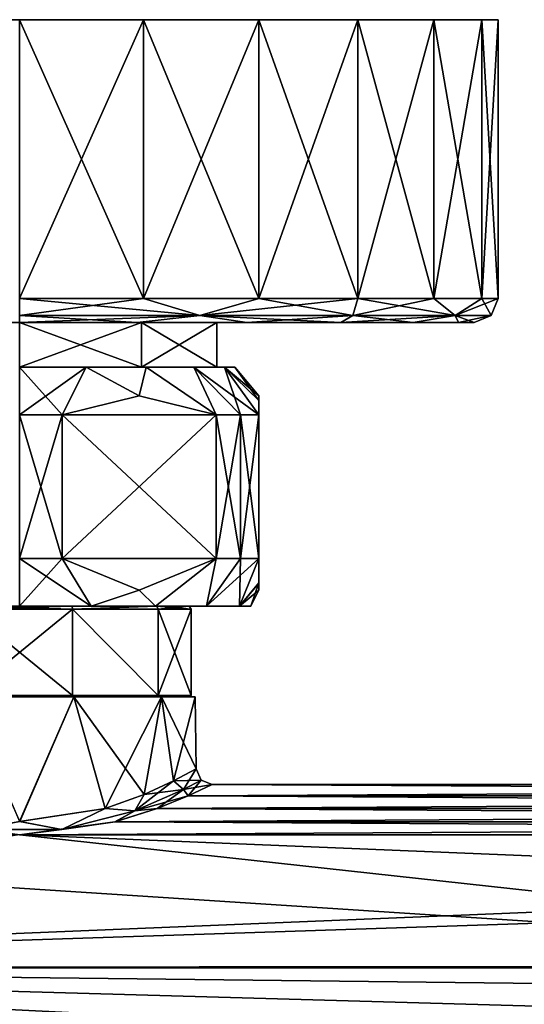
# Model space of a CAD drawing. Header units: metres. Extents: x -150 to 150, y -23 to 71.
# Tile 5 of 13: x -75 to -43, y 9 to 71. Entities that reach past the tile are written whole.
import ezdxf

# ---------------------------------------------------------------- set-up
doc = ezdxf.new("R2010")
doc.units = ezdxf.units.M
doc.layers.add('solid_26_009_130_XXX', color=7, linetype='CONTINUOUS')

msp = doc.modelspace()

# ---------------------------------------------------------------- linework, layer by layer
at = {"layer": 'solid_26_009_130_XXX'}
for points in [[(-46.022282, 71, -7.764759), (-103.97773, 71, -7.764721), (-105, 71)], [(-45, 71), (-46.022282, 71, -7.764759), (-105, 71)], [(-103.977722, 71, 7.764759), (-45, 71), (-105, 71)], [(-49.019333, 71, -15.000138), (-100.980698, 71, -15.000088), (-103.97773, 71, -7.764721)], [(-46.022282, 71, -7.764759), (-49.019333, 71, -15.000138), (-103.97773, 71, -7.764721)], [(-103.977722, 71, 7.764759), (-46.02227, 71, 7.764721), (-45, 71)], [(-103.977722, 71, 7.764759), (-100.980667, 71, 15.000138), (-46.02227, 71, 7.764721)], [(-53.786831, 71, -21.213213), (-96.213196, 71, -21.213188), (-100.980698, 71, -15.000088)], [(-49.019333, 71, -15.000138), (-53.786831, 71, -21.213213), (-100.980698, 71, -15.000088)], [(-100.980667, 71, 15.000138), (-49.019302, 71, 15.000088), (-46.02227, 71, 7.764721)], [(-100.980667, 71, 15.000138), (-96.213173, 71, 21.213213), (-49.019302, 71, 15.000088)], [(-59.999905, 71, -25.980694), (-90.000107, 71, -25.980686), (-96.213196, 71, -21.213188)], [(-53.786831, 71, -21.213213), (-59.999905, 71, -25.980694), (-96.213196, 71, -21.213188)], [(-96.213173, 71, 21.213213), (-53.7868, 71, 21.213188), (-49.019302, 71, 15.000088)], [(-96.213173, 71, 21.213213), (-90.000092, 71, 25.980694), (-53.7868, 71, 21.213188)], [(-67.235275, 71, -28.97773), (-82.764717, 71, -28.977732), (-90.000107, 71, -25.980686)], [(-59.999905, 71, -25.980694), (-67.235275, 71, -28.97773), (-90.000107, 71, -25.980686)], [(-90.000092, 71, 25.980694), (-59.999893, 71, 25.980686), (-53.7868, 71, 21.213188)], [(-90.000092, 71, 25.980694), (-82.764725, 71, 28.97773), (-59.999893, 71, 25.980686)], [(-82.764725, 71, 28.97773), (-67.235283, 71, 28.977732), (-59.999893, 71, 25.980686)], [(-82.764725, 71, 28.97773), (-75.000008, 71, 30), (-67.235283, 71, 28.977732)], [(-67.235275, 71, -28.97773), (-74.999992, 71, -30), (-82.764717, 71, -28.977732)], [(-67.235489, 53.5, 28.977791), (-75.000008, 71, 30), (-75.000053, 53.5, 30)], [(-67.235489, 53.5, 28.977791), (-67.235283, 71, 28.977732), (-75.000008, 71, 30)], [(-74.999947, 53.5, -30), (-74.999992, 71, -30), (-67.235275, 71, -28.97773)], [(-67.235382, 53.5, -28.977762), (-74.999947, 53.5, -30), (-67.235275, 71, -28.97773)], [(-60.000065, 53.5, 25.980799), (-67.235283, 71, 28.977732), (-67.235489, 53.5, 28.977791)], [(-67.235382, 53.5, -28.977762), (-67.235275, 71, -28.97773), (-59.999905, 71, -25.980694)], [(-59.999969, 53.5, -25.980743), (-67.235382, 53.5, -28.977762), (-59.999905, 71, -25.980694)], [(-60.000065, 53.5, 25.980799), (-59.999893, 71, 25.980686), (-67.235283, 71, 28.977732)], [(-53.786858, 53.5, 21.213263), (-59.999893, 71, 25.980686), (-60.000065, 53.5, 25.980799)], [(-59.999969, 53.5, -25.980743), (-59.999905, 71, -25.980694), (-53.786831, 71, -21.213213)], [(-53.786777, 53.5, -21.213184), (-59.999969, 53.5, -25.980743), (-53.786831, 71, -21.213213)], [(-53.786858, 53.5, 21.213263), (-53.7868, 71, 21.213188), (-59.999893, 71, 25.980686)], [(-49.019283, 53.5, 15.00008), (-53.7868, 71, 21.213188), (-53.786858, 53.5, 21.213263)], [(-53.786777, 53.5, -21.213184), (-53.786831, 71, -21.213213), (-49.019333, 71, -15.000138)], [(-49.019283, 53.5, 15.00008), (-49.019302, 71, 15.000088), (-53.7868, 71, 21.213188)], [(-49.01923, 53.5, -14.999984), (-53.786777, 53.5, -21.213184), (-49.019333, 71, -15.000138)], [(-49.01923, 53.5, -14.999984), (-49.019333, 71, -15.000138), (-46.022282, 71, -7.764759)], [(-46.022251, 53.5, 7.76467), (-46.02227, 71, 7.764721), (-49.019302, 71, 15.000088)], [(-46.022251, 53.5, 7.76467), (-49.019302, 71, 15.000088), (-49.019283, 53.5, 15.00008)], [(-46.022224, 53.5, -7.764563), (-49.01923, 53.5, -14.999984), (-46.022282, 71, -7.764759)], [(-46.022224, 53.5, -7.764563), (-46.022282, 71, -7.764759), (-45, 71)], [(-45, 53.5), (-45, 71), (-46.02227, 71, 7.764721)], [(-46.022251, 53.5, 7.76467), (-45, 53.5), (-46.02227, 71, 7.764721)], [(-45, 53.5), (-46.022224, 53.5, -7.764563), (-45, 71)], [(-75.000053, 53.5, 30), (-75, 52.439339, 29.560659), (-63.687626, 52.439339, 27.31049)], [(-67.235489, 53.5, 28.977791), (-75.000053, 53.5, 30), (-63.687626, 52.439339, 27.31049)], [(-75, 52.439339, -29.560659), (-74.999947, 53.5, -30), (-67.235382, 53.5, -28.977762)], [(-63.687626, 52.439339, -27.31049), (-75, 52.439339, -29.560659), (-67.235382, 53.5, -28.977762)], [(-60.000065, 53.5, 25.980799), (-67.235489, 53.5, 28.977791), (-63.687626, 52.439339, 27.31049)], [(-63.687626, 52.439339, -27.31049), (-67.235382, 53.5, -28.977762), (-59.999969, 53.5, -25.980743)], [(-63.687626, 52.439339, -27.31049), (-59.999969, 53.5, -25.980743), (-53.786777, 53.5, -21.213184)], [(-54.097458, 52.439339, -20.902544), (-63.687626, 52.439339, -27.31049), (-53.786777, 53.5, -21.213184)], [(-60.000065, 53.5, 25.980799), (-63.687626, 52.439339, 27.31049), (-54.097458, 52.439339, 20.902544)], [(-53.786858, 53.5, 21.213263), (-60.000065, 53.5, 25.980799), (-54.097458, 52.439339, 20.902544)], [(-54.097458, 52.439339, -20.902544), (-53.786777, 53.5, -21.213184), (-49.01923, 53.5, -14.999984)], [(-47.68951, 52.439339, -11.312375), (-54.097458, 52.439339, -20.902544), (-49.01923, 53.5, -14.999984)], [(-53.786858, 53.5, 21.213263), (-54.097458, 52.439339, 20.902544), (-47.68951, 52.439339, 11.312375)], [(-49.019283, 53.5, 15.00008), (-53.786858, 53.5, 21.213263), (-47.68951, 52.439339, 11.312375)], [(-46.022251, 53.5, 7.76467), (-49.019283, 53.5, 15.00008), (-47.68951, 52.439339, 11.312375)], [(-47.68951, 52.439339, -11.312375), (-49.01923, 53.5, -14.999984), (-46.022224, 53.5, -7.764563)], [(-47.68951, 52.439339, -11.312375), (-46.022224, 53.5, -7.764563), (-45, 53.5)], [(-45.439339, 52.439339), (-47.68951, 52.439339, -11.312375), (-45, 53.5)], [(-46.022251, 53.5, 7.76467), (-47.68951, 52.439339, 11.312375), (-45.439339, 52.439339)], [(-46.022251, 53.5, 7.76467), (-45.439339, 52.439339), (-45, 53.5)], [(-99.682373, 52, 14.248857), (-50.318417, 52, 14.250222), (-95.153427, 52, 20.151638)], [(-75, 52, 13), (-50.318417, 52, 14.250222), (-99.682373, 52, 14.248857)], [(-54.846573, 52, -20.151638), (-99.68158, 52, -14.250222), (-95.152313, 52, -20.152752)], [(-50.317631, 52, -14.248857), (-99.68158, 52, -14.250222), (-54.846573, 52, -20.151638)], [(-75, 52, -13), (-99.68158, 52, -14.250222), (-50.317631, 52, -14.248857)], [(-95.153427, 52, 20.151638), (-50.318417, 52, 14.250222), (-54.847687, 52, 20.152752)], [(-95.153427, 52, 20.151638), (-54.847687, 52, 20.152752), (-89.251053, 52, 24.681105)], [(-60.748951, 52, -24.681105), (-95.152313, 52, -20.152752), (-89.249687, 52, -24.681892)], [(-54.846573, 52, -20.151638), (-95.152313, 52, -20.152752), (-60.748951, 52, -24.681105)], [(-89.251053, 52, 24.681105), (-54.847687, 52, 20.152752), (-60.750317, 52, 24.681892)], [(-89.251053, 52, 24.681105), (-60.750317, 52, 24.681892), (-82.377396, 52, 27.528601)], [(-67.622604, 52, -27.528601), (-89.249687, 52, -24.681892), (-82.37587, 52, -27.529009)], [(-60.748951, 52, -24.681105), (-89.249687, 52, -24.681892), (-67.622604, 52, -27.528601)], [(-82.377396, 52, 27.528601), (-60.750317, 52, 24.681892), (-67.62413, 52, 27.529009)], [(-82.377396, 52, 27.528601), (-67.62413, 52, 27.529009), (-75.000786, 52, 28.5)], [(-67.622604, 52, -27.528601), (-82.37587, 52, -27.529009), (-74.999214, 52, -28.5)], [(-75.000786, 52, 28.5), (-67.62413, 52, 27.529009), (-75, 52.439339, 29.560659)], [(-74.999214, 52, -28.5), (-75, 52.439339, -29.560659), (-63.687626, 52.439339, -27.31049)], [(-67.62413, 52, 27.529009), (-63.687626, 52.439339, 27.31049), (-75, 52.439339, 29.560659)], [(-75, 52, 13), (-75, 49.200001, 13), (-67.358704, 49.200001, 10.517153)], [(-67.358704, 52, 10.517153), (-75, 52, 13), (-67.358704, 49.200001, 10.517153)], [(-67.358704, 52, -10.517153), (-67.358704, 49.200001, -10.517153), (-75, 49.200001, -13)], [(-67.358704, 52, -10.517153), (-75, 49.200001, -13), (-75, 52, -13)], [(-75, 52, -13), (-50.317631, 52, -14.248857), (-47.470745, 52, -7.374948)], [(-67.358704, 52, -10.517153), (-75, 52, -13), (-47.470745, 52, -7.374948)], [(-67.358704, 52, 10.517153), (-50.318417, 52, 14.250222), (-75, 52, 13)], [(-67.622604, 52, -27.528601), (-74.999214, 52, -28.5), (-63.687626, 52.439339, -27.31049)], [(-67.62413, 52, 27.529009), (-60.750317, 52, 24.681892), (-63.687626, 52.439339, 27.31049)], [(-60.748951, 52, -24.681105), (-67.622604, 52, -27.528601), (-63.687626, 52.439339, -27.31049)], [(-67.358704, 52, 10.517153), (-67.358704, 49.200001, 10.517153), (-62.636261, 49.200001, 4.017166)], [(-67.358704, 52, 10.517153), (-62.636261, 49.200001, 4.017166), (-62.636261, 52, 4.017166)], [(-62.636261, 52, -4.017166), (-62.636261, 49.200001, -4.017166), (-67.358704, 49.200001, -10.517153)], [(-62.636261, 52, -4.017166), (-67.358704, 49.200001, -10.517153), (-67.358704, 52, -10.517153)], [(-62.636261, 52, -4.017166), (-67.358704, 52, -10.517153), (-47.470745, 52, -7.374948)], [(-67.358704, 52, 10.517153), (-47.471153, 52, 7.376467), (-50.318417, 52, 14.250222)], [(-67.358704, 52, 10.517153), (-62.636261, 52, 4.017166), (-47.471153, 52, 7.376467)], [(-60.748951, 52, -24.681105), (-63.687626, 52.439339, -27.31049), (-54.097458, 52.439339, -20.902544)], [(-54.847687, 52, 20.152752), (-54.097458, 52.439339, 20.902544), (-63.687626, 52.439339, 27.31049)], [(-60.750317, 52, 24.681892), (-54.847687, 52, 20.152752), (-63.687626, 52.439339, 27.31049)], [(-62.636261, 52, 4.017166), (-62.636261, 49.200001, 4.017166), (-62.636261, 49.200001, -4.017166)], [(-62.636261, 52, 4.017166), (-62.636261, 49.200001, -4.017166), (-62.636261, 52, -4.017166)], [(-62.636261, 52, -4.017166), (-47.470745, 52, -7.374948), (-46.5, 52)], [(-62.636261, 52, 4.017166), (-46.5, 52), (-47.471153, 52, 7.376467)], [(-62.636261, 52, 4.017166), (-62.636261, 52, -4.017166), (-46.5, 52)], [(-54.846573, 52, -20.151638), (-60.748951, 52, -24.681105), (-54.097458, 52.439339, -20.902544)], [(-54.847687, 52, 20.152752), (-50.318417, 52, 14.250222), (-54.097458, 52.439339, 20.902544)], [(-54.846573, 52, -20.151638), (-54.097458, 52.439339, -20.902544), (-47.68951, 52.439339, -11.312375)], [(-50.317631, 52, -14.248857), (-54.846573, 52, -20.151638), (-47.68951, 52.439339, -11.312375)], [(-50.318417, 52, 14.250222), (-47.68951, 52.439339, 11.312375), (-54.097458, 52.439339, 20.902544)], [(-50.318417, 52, 14.250222), (-47.471153, 52, 7.376467), (-47.68951, 52.439339, 11.312375)], [(-47.470745, 52, -7.374948), (-50.317631, 52, -14.248857), (-47.68951, 52.439339, -11.312375)], [(-47.470745, 52, -7.374948), (-47.68951, 52.439339, -11.312375), (-45.439339, 52.439339)], [(-47.68951, 52.439339, 11.312375), (-46.5, 52), (-45.439339, 52.439339)], [(-47.471153, 52, 7.376467), (-46.5, 52), (-47.68951, 52.439339, 11.312375)], [(-46.5, 52), (-47.470745, 52, -7.374948), (-45.439339, 52.439339)], [(-67.358704, 49.200001, -10.517153), (-70.828255, 49.200001, -12.839255), (-75.000008, 49.200001, -13.5)], [(-75, 46.200001, -16), (-75.000008, 49.200001, -13.5), (-70.828255, 49.200001, -12.839255)], [(-75, 49.200001, -13), (-67.358704, 49.200001, -10.517153), (-75.000008, 49.200001, -13.5)], [(-75, 49.200001, 13), (-74.999992, 49.200001, 13.5), (-70.828239, 49.200001, 12.839252)], [(-67.358704, 49.200001, 10.517153), (-75, 49.200001, 13), (-70.828239, 49.200001, 12.839252)], [(-75, 46.200001, 16), (-72.321823, 46.200001, 15.774263), (-74.999992, 49.200001, 13.5)], [(-72.321823, 46.200001, -15.774263), (-75, 46.200001, -16), (-70.828255, 49.200001, -12.839255)], [(-72.321823, 46.200001, 15.774263), (-70.828239, 49.200001, 12.839252), (-74.999992, 49.200001, 13.5)], [(-72.321823, 46.200001, 15.774263), (-67.5, 47.400005, 12.990381), (-70.828239, 49.200001, 12.839252)], [(-67.5, 47.400005, -12.990381), (-72.321823, 46.200001, -15.774263), (-70.828255, 49.200001, -12.839255)], [(-67.358704, 49.200001, -10.517153), (-67.064827, 49.200001, -10.921656), (-70.828255, 49.200001, -12.839255)], [(-67.5, 47.400005, -12.990381), (-70.828255, 49.200001, -12.839255), (-67.064827, 49.200001, -10.921656)], [(-67.358704, 49.200001, 10.517153), (-70.828239, 49.200001, 12.839252), (-67.064819, 49.200001, 10.921646)], [(-67.5, 47.400005, 12.990381), (-67.064819, 49.200001, 10.921646), (-70.828239, 49.200001, 12.839252)], [(-67.5, 47.400005, 12.990381), (-62.678173, 46.200001, 10.206499), (-67.064819, 49.200001, 10.921646)], [(-62.678173, 46.200001, -10.206499), (-67.5, 47.400005, -12.990381), (-67.064827, 49.200001, -10.921656)], [(-67.358704, 49.200001, 10.517153), (-67.064819, 49.200001, 10.921646), (-64.078354, 49.200001, 7.935179)], [(-62.636261, 49.200001, 4.017166), (-67.358704, 49.200001, 10.517153), (-64.078354, 49.200001, 7.935179)], [(-67.358704, 49.200001, -10.517153), (-62.636261, 49.200001, -4.017166), (-67.064827, 49.200001, -10.921656)], [(-62.636261, 49.200001, -4.017166), (-64.078369, 49.200001, -7.935201), (-67.064827, 49.200001, -10.921656)], [(-62.678173, 46.200001, -10.206499), (-67.064827, 49.200001, -10.921656), (-64.078369, 49.200001, -7.935201)], [(-62.678173, 46.200001, 10.206499), (-64.078354, 49.200001, 7.935179), (-67.064819, 49.200001, 10.921646)], [(-62.636261, 49.200001, -4.017166), (-62.160751, 49.200001, -4.171766), (-64.078369, 49.200001, -7.935201)], [(-61.143593, 46.200001, -8), (-64.078369, 49.200001, -7.935201), (-62.160751, 49.200001, -4.171766)], [(-61.143593, 46.200001, -8), (-62.678173, 46.200001, -10.206499), (-64.078369, 49.200001, -7.935201)], [(-62.636261, 49.200001, 4.017166), (-64.078354, 49.200001, 7.935179), (-62.160748, 49.200001, 4.171753)], [(-60, 46.200001, 5.567764), (-62.160748, 49.200001, 4.171753), (-64.078354, 49.200001, 7.935179)], [(-61.143593, 46.200001, 8), (-60, 46.200001, 5.567764), (-64.078354, 49.200001, 7.935179)], [(-62.678173, 46.200001, 10.206499), (-61.143593, 46.200001, 8), (-64.078354, 49.200001, 7.935179)], [(-62.636261, 49.200001, -4.017166), (-62.160748, 49.200001, 4.171753), (-62.160751, 49.200001, -4.171766)], [(-62.636261, 49.200001, -4.017166), (-62.636261, 49.200001, 4.017166), (-62.160748, 49.200001, 4.171753)], [(-62.160751, 49.200001, -4.171766), (-62.160748, 49.200001, 4.171753), (-61.5, 49.200001)], [(-60, 47.105934, -2.72249), (-62.160751, 49.200001, -4.171766), (-61.5, 49.200001)], [(-60, 46.200001, -5.567764), (-62.160751, 49.200001, -4.171766), (-60, 47.105934, -2.72249)], [(-61.143593, 46.200001, -8), (-62.160751, 49.200001, -4.171766), (-60, 46.200001, -5.567764)], [(-60, 47.400002), (-61.5, 49.200001), (-62.160748, 49.200001, 4.171753)], [(-60, 47.105942, 2.722463), (-60, 47.400002), (-62.160748, 49.200001, 4.171753)], [(-60, 46.200001, 5.567764), (-60, 47.105942, 2.722463), (-62.160748, 49.200001, 4.171753)], [(-60, 47.105934, -2.72249), (-61.5, 49.200001), (-60, 47.400002)], [(-72.321823, 46.200001, 15.774263), (-62.678173, 46.200001, 10.206499), (-67.5, 47.400005, 12.990381)], [(-62.678173, 46.200001, -10.206499), (-72.321823, 46.200001, -15.774263), (-67.5, 47.400005, -12.990381)], [(-60, 47.105934, -2.72249), (-60, 47.400002), (-60, 47.105942, 2.722463)], [(-60, 47.105934, -2.72249), (-60, 47.105942, 2.722463), (-60, 46.200001, 5.567764)], [(-60, 46.200001, -5.567764), (-60, 47.105934, -2.72249), (-60, 46.200001, 5.567764)], [(-72.321823, 37.200001, 15.774263), (-72.321823, 46.200001, 15.774263), (-75, 46.200001, 16)], [(-72.321823, 37.200001, 15.774263), (-75, 46.200001, 16), (-75, 37.200001, 16)], [(-72.321823, 46.200001, -15.774263), (-72.321823, 37.200001, -15.774263), (-75, 37.200001, -16)], [(-72.321823, 46.200001, -15.774263), (-75, 37.200001, -16), (-75, 46.200001, -16)], [(-72.321823, 37.200001, 15.774263), (-62.678173, 46.200001, 10.206499), (-72.321823, 46.200001, 15.774263)], [(-62.678173, 37.200001, 10.206499), (-62.678173, 46.200001, 10.206499), (-72.321823, 37.200001, 15.774263)], [(-72.321823, 46.200001, -15.774263), (-62.678173, 37.200001, -10.206499), (-72.321823, 37.200001, -15.774263)], [(-62.678173, 46.200001, -10.206499), (-62.678173, 37.200001, -10.206499), (-72.321823, 46.200001, -15.774263)], [(-61.143593, 37.200001, 8), (-61.143593, 46.200001, 8), (-62.678173, 46.200001, 10.206499)], [(-61.143593, 37.200001, 8), (-62.678173, 46.200001, 10.206499), (-62.678173, 37.200001, 10.206499)], [(-61.143593, 46.200001, -8), (-61.143593, 37.200001, -8), (-62.678173, 37.200001, -10.206499)], [(-61.143593, 46.200001, -8), (-62.678173, 37.200001, -10.206499), (-62.678173, 46.200001, -10.206499)], [(-60, 37.200001, 5.567764), (-60, 46.200001, 5.567764), (-61.143593, 46.200001, 8)], [(-60, 37.200001, 5.567764), (-61.143593, 46.200001, 8), (-61.143593, 37.200001, 8)], [(-60, 46.200001, -5.567764), (-60, 37.200001, -5.567764), (-61.143593, 37.200001, -8)], [(-61.143593, 46.200001, -8), (-60, 46.200001, -5.567764), (-61.143593, 37.200001, -8)], [(-60, 46.200001, -5.567764), (-60, 46.200001, 5.567764), (-60, 37.200001, 5.567764)], [(-60, 46.200001, -5.567764), (-60, 37.200001, 5.567764), (-60, 37.200001, -5.567764)], [(-72.321823, 37.200001, -15.774263), (-70.519257, 34.200001, -13.790307), (-75, 34.200001, -14.499995)], [(-75, 37.200001, -16), (-72.321823, 37.200001, -15.774263), (-75, 34.200001, -14.499995)], [(-70.519272, 34.200001, 13.790311), (-72.321823, 37.200001, 15.774263), (-75, 37.200001, 16)], [(-75, 34.200001, 14.499995), (-70.519272, 34.200001, 13.790311), (-75, 37.200001, 16)], [(-72.321823, 37.200001, -15.774263), (-67.5, 35.200001, -12.99038), (-70.519257, 34.200001, -13.790307)], [(-72.321823, 37.200001, -15.774263), (-62.678173, 37.200001, -10.206499), (-67.5, 35.200001, -12.99038)], [(-62.678173, 37.200001, 10.206499), (-72.321823, 37.200001, 15.774263), (-67.5, 35.200001, 12.990381)], [(-70.519272, 34.200001, 13.790311), (-67.5, 35.200001, 12.990381), (-72.321823, 37.200001, 15.774263)], [(-67.5, 35.200001, -12.99038), (-62.678173, 37.200001, -10.206499), (-66.477287, 34.200001, -11.730849)], [(-66.477295, 34.200001, 11.730859), (-62.678173, 37.200001, 10.206499), (-67.5, 35.200001, 12.990381)], [(-66.477295, 34.200001, 11.730859), (-63.26936, 34.200001, 8.523021), (-62.678173, 37.200001, 10.206499)], [(-62.678173, 37.200001, -10.206499), (-63.269344, 34.200001, -8.523004), (-66.477287, 34.200001, -11.730849)], [(-63.26936, 34.200001, 8.523021), (-61.143593, 37.200001, 8), (-62.678173, 37.200001, 10.206499)], [(-63.26936, 34.200001, 8.523021), (-61.209667, 34.200001, 4.480703), (-61.143593, 37.200001, 8)], [(-60, 37.200001, -5.567764), (-61.20966, 34.200001, -4.480689), (-63.269344, 34.200001, -8.523004)], [(-61.143593, 37.200001, -8), (-60, 37.200001, -5.567764), (-63.269344, 34.200001, -8.523004)], [(-62.678173, 37.200001, -10.206499), (-61.143593, 37.200001, -8), (-63.269344, 34.200001, -8.523004)], [(-61.209667, 34.200001, 4.480703), (-60, 37.200001, 5.567764), (-61.143593, 37.200001, 8)], [(-61.209667, 34.200001, 4.480703), (-60, 35.653355, 2.617571), (-60, 37.200001, 5.567764)], [(-60, 37.200001, -5.567764), (-60, 35.651661, -2.612647), (-61.20966, 34.200001, -4.480689)], [(-60, 35.653355, 2.617571), (-60, 35.651661, -2.612647), (-60, 37.200001, -5.567764)], [(-60, 35.653355, 2.617571), (-60, 37.200001, -5.567764), (-60, 37.200001, 5.567764)], [(-61.209667, 34.200001, 4.480703), (-60.5, 34.200001), (-60, 35.653355, 2.617571)], [(-60, 35.651661, -2.612647), (-60, 35.200001), (-61.20966, 34.200001, -4.480689)], [(-60, 35.653355, 2.617571), (-60.5, 34.200001), (-60, 35.200001)], [(-60, 35.653355, 2.617571), (-60, 35.200001), (-60, 35.651661, -2.612647)], [(-70.519272, 34.200001, 13.790311), (-66.477295, 34.200001, 11.730859), (-67.5, 35.200001, 12.990381)], [(-67.5, 35.200001, -12.99038), (-66.477287, 34.200001, -11.730849), (-70.519257, 34.200001, -13.790307)], [(-60, 35.200001), (-60.5, 34.200001), (-61.20966, 34.200001, -4.480689)], [(-83.522713, 34.200001, 11.730849), (-66.477295, 34.200001, 11.730859), (-70.519272, 34.200001, 13.790311)], [(-78.287407, 34.200001, 10.117937), (-66.477295, 34.200001, 11.730859), (-83.522713, 34.200001, 11.730849)], [(-83.522713, 34.200001, 11.730849), (-70.519272, 34.200001, 13.790311), (-79.480743, 34.200001, 13.790307)], [(-66.477287, 34.200001, -11.730849), (-83.522705, 34.200001, -11.730859), (-79.480728, 34.200001, -13.790311)], [(-71.712593, 34.200001, -10.117937), (-83.522705, 34.200001, -11.730859), (-66.477287, 34.200001, -11.730849)], [(-71.712593, 34.200001, -10.117937), (-78.287407, 34.200001, -10.117937), (-83.522705, 34.200001, -11.730859)], [(-79.480743, 34.200001, 13.790307), (-70.519272, 34.200001, 13.790311), (-75, 34.200001, 14.499995)], [(-70.519257, 34.200001, -13.790307), (-79.480728, 34.200001, -13.790311), (-75, 34.200001, -14.499995)], [(-66.477287, 34.200001, -11.730849), (-79.480728, 34.200001, -13.790311), (-70.519257, 34.200001, -13.790307)], [(-78.287407, 34.200001, 10.117937), (-78.321968, 34, 10.223846), (-71.678032, 34, 10.223846)], [(-71.712593, 34.200001, -10.117937), (-71.678032, 34, -10.223846), (-78.321968, 34, -10.223846)], [(-71.712593, 34.200001, -10.117937), (-78.321968, 34, -10.223846), (-78.287407, 34.200001, -10.117937)], [(-78.321968, 34, 10.223846), (-78.32193, 28.599998, 10.223858), (-71.67807, 28.599998, 10.223858)], [(-71.678032, 34, 10.223846), (-78.321968, 34, 10.223846), (-71.67807, 28.599998, 10.223858)], [(-78.32193, 28.599998, -10.223858), (-78.321968, 34, -10.223846), (-71.678032, 34, -10.223846)], [(-71.67807, 28.599998, -10.223858), (-78.32193, 28.599998, -10.223858), (-71.678032, 34, -10.223846)], [(-78.287407, 34.200001, 10.117937), (-71.678032, 34, 10.223846), (-71.712593, 34.200001, 10.117937)], [(-78.287407, 34.200001, 10.117937), (-71.712593, 34.200001, 10.117937), (-66.477295, 34.200001, 11.730859)], [(-71.712593, 34.200001, 10.117937), (-71.678032, 34, 10.223846), (-66.393173, 34.200001, 6.253163)], [(-66.393173, 34.200001, -6.253163), (-71.678032, 34, -10.223846), (-71.712593, 34.200001, -10.117937)], [(-71.712593, 34.200001, -10.117937), (-66.477287, 34.200001, -11.730849), (-63.269344, 34.200001, -8.523004)], [(-66.393173, 34.200001, -6.253163), (-71.712593, 34.200001, -10.117937), (-63.269344, 34.200001, -8.523004)], [(-71.712593, 34.200001, 10.117937), (-63.26936, 34.200001, 8.523021), (-66.477295, 34.200001, 11.730859)], [(-71.712593, 34.200001, 10.117937), (-66.393173, 34.200001, 6.253163), (-63.26936, 34.200001, 8.523021)], [(-71.678032, 34, 10.223846), (-71.67807, 28.599998, 10.223858), (-66.30307, 28.599998, 6.318691)], [(-66.30307, 28.599998, -6.318691), (-71.67807, 28.599998, -10.223858), (-71.678032, 34, -10.223846)], [(-66.393173, 34.200001, 6.253163), (-71.678032, 34, 10.223846), (-66.303009, 34, 6.318614)], [(-66.393173, 34.200001, -6.253163), (-66.303009, 34, -6.318614), (-71.678032, 34, -10.223846)], [(-66.303009, 34, 6.318614), (-71.678032, 34, 10.223846), (-66.30307, 28.599998, 6.318691)], [(-66.30307, 28.599998, -6.318691), (-71.678032, 34, -10.223846), (-66.303009, 34, -6.318614)], [(-66.393173, 34.200001, 6.253163), (-66.303009, 34, 6.318614), (-64.25, 34)], [(-66.393173, 34.200001, 6.253163), (-64.25, 34), (-64.361397, 34.200001)], [(-64.361397, 34.200001), (-66.303009, 34, -6.318614), (-66.393173, 34.200001, -6.253163)], [(-66.393173, 34.200001, -6.253163), (-63.269344, 34.200001, -8.523004), (-61.20966, 34.200001, -4.480689)], [(-66.393173, 34.200001, -6.253163), (-61.20966, 34.200001, -4.480689), (-60.5, 34.200001)], [(-64.361397, 34.200001), (-66.393173, 34.200001, -6.253163), (-60.5, 34.200001)], [(-66.393173, 34.200001, 6.253163), (-61.209667, 34.200001, 4.480703), (-63.26936, 34.200001, 8.523021)], [(-66.393173, 34.200001, 6.253163), (-64.361397, 34.200001), (-61.209667, 34.200001, 4.480703)], [(-66.303009, 34, 6.318614), (-66.30307, 28.599998, 6.318691), (-64.25, 28.6)], [(-66.30307, 28.599998, -6.318691), (-64.25, 34), (-64.25, 28.6)], [(-66.30307, 28.599998, -6.318691), (-66.303009, 34, -6.318614), (-64.25, 34)], [(-64.361397, 34.200001), (-64.25, 34), (-66.303009, 34, -6.318614)], [(-64.25, 34), (-66.303009, 34, 6.318614), (-64.25, 28.6)], [(-64.361397, 34.200001), (-60.5, 34.200001), (-61.209667, 34.200001, 4.480703)], [(-71.708916, 28.5, -10.128723), (-71.600998, 28.5, -10.46165), (-78.399193, 28.5, -10.46159)], [(-74.992126, 20.68804, -11.136355), (-78.399193, 28.5, -10.46159), (-71.600998, 28.5, -10.46165)], [(-78.291084, 28.5, -10.128723), (-71.708916, 28.5, -10.128723), (-78.399193, 28.5, -10.46159)], [(-78.291084, 28.5, 10.128723), (-78.399002, 28.5, 10.46165), (-71.600807, 28.5, 10.46159)], [(-75.007423, 20.688036, 11.136355), (-71.600807, 28.5, 10.46159), (-78.399002, 28.5, 10.46165)], [(-78.32193, 28.599998, 10.223858), (-78.291084, 28.5, 10.128723), (-71.708916, 28.5, 10.128723)], [(-71.67807, 28.599998, 10.223858), (-78.32193, 28.599998, 10.223858), (-71.708916, 28.5, 10.128723)], [(-71.67807, 28.599998, -10.223858), (-78.291084, 28.5, -10.128723), (-78.32193, 28.599998, -10.223858)], [(-71.67807, 28.599998, -10.223858), (-71.708916, 28.5, -10.128723), (-78.291084, 28.5, -10.128723)], [(-71.708916, 28.5, 10.128723), (-78.291084, 28.5, 10.128723), (-71.600807, 28.5, 10.46159)], [(-75.007423, 20.688036, 11.136355), (-69.641037, 21.503944, 9.745922), (-71.600807, 28.5, 10.46159)], [(-74.992126, 20.68804, -11.136355), (-71.600998, 28.5, -10.46165), (-69.628799, 21.507591, -9.739109)], [(-71.67807, 28.599998, 10.223858), (-71.708916, 28.5, 10.128723), (-66.383904, 28.5, 6.259819)], [(-66.30307, 28.599998, -6.318691), (-66.383904, 28.5, -6.259819), (-71.708916, 28.5, -10.128723)], [(-66.30307, 28.599998, -6.318691), (-71.708916, 28.5, -10.128723), (-71.67807, 28.599998, -10.223858)], [(-66.383904, 28.5, 6.259819), (-71.708916, 28.5, 10.128723), (-71.600807, 28.5, 10.46159)], [(-71.708916, 28.5, -10.128723), (-66.383904, 28.5, -6.259819), (-71.600998, 28.5, -10.46165)], [(-66.30307, 28.599998, 6.318691), (-71.67807, 28.599998, 10.223858), (-66.383904, 28.5, 6.259819)], [(-66.383904, 28.5, -6.259819), (-66.101059, 28.5, -6.465994), (-71.600998, 28.5, -10.46165)], [(-69.628799, 21.507591, -9.739109), (-71.600998, 28.5, -10.46165), (-66.101059, 28.5, -6.465994)], [(-66.383904, 28.5, 6.259819), (-71.600807, 28.5, 10.46159), (-66.100952, 28.5, 6.465847)], [(-67.194427, 22.383875, 7.901463), (-66.100952, 28.5, 6.465847), (-71.600807, 28.5, 10.46159)], [(-69.641037, 21.503944, 9.745922), (-67.194427, 22.383875, 7.901463), (-71.600807, 28.5, 10.46159)], [(-69.628799, 21.507591, -9.739109), (-66.101059, 28.5, -6.465994), (-67.184174, 22.388147, -7.891212)], [(-67.194427, 22.383875, 7.901463), (-65.348701, 23.230909, 5.466658), (-66.100952, 28.5, 6.465847)], [(-67.184174, 22.388147, -7.891212), (-66.101059, 28.5, -6.465994), (-65.341995, 23.234211, -5.454682)], [(-64.25, 28.6), (-64.349998, 28.5), (-66.383904, 28.5, -6.259819)], [(-66.30307, 28.599998, -6.318691), (-64.25, 28.6), (-66.383904, 28.5, -6.259819)], [(-66.30307, 28.599998, 6.318691), (-66.383904, 28.5, 6.259819), (-64.349998, 28.5)], [(-64.349998, 28.5), (-66.383904, 28.5, 6.259819), (-66.100952, 28.5, 6.465847)], [(-66.383904, 28.5, -6.259819), (-64.349998, 28.5), (-66.101059, 28.5, -6.465994)], [(-64.25, 28.6), (-66.30307, 28.599998, 6.318691), (-64.349998, 28.5)], [(-64.349998, 28.5), (-64, 28.5), (-66.101059, 28.5, -6.465994)], [(-65.341995, 23.234211, -5.454682), (-66.101059, 28.5, -6.465994), (-64, 28.5)], [(-64.349998, 28.5), (-66.100952, 28.5, 6.465847), (-64, 28.5)], [(-63.921146, 23.982559), (-64, 28.5), (-66.100952, 28.5, 6.465847)], [(-65.348701, 23.230909, 5.466658), (-63.921146, 23.982559), (-66.100952, 28.5, 6.465847)], [(-65.341995, 23.234211, -5.454682), (-64, 28.5), (-63.921146, 23.982559)], [(-63.622147, 23.28669, 0), (-63.921146, 23.982559), (-65.348701, 23.230909, 5.466658)], [(-65.341995, 23.234211, -5.454682), (-63.921146, 23.982559), (-64.72187, 22.698854, -4.905991)], [(-64.72187, 22.698854, -4.905991), (-63.921146, 23.982559), (-63.622147, 23.28669, 0)], [(-65.341995, 23.234211, -5.454682), (-64.72187, 22.698854, -4.905991), (-67.776573, 21.350794, -8.836341)], [(-67.184174, 22.388147, -7.891212), (-65.341995, 23.234211, -5.454682), (-67.776573, 21.350794, -8.836341)], [(-64.718994, 22.700331, 4.899912), (-65.348701, 23.230909, 5.466658), (-67.194427, 22.383875, 7.901463)], [(-63.622147, 23.28669, 0), (-65.348701, 23.230909, 5.466658), (-64.718994, 22.700331, 4.899912)], [(-64.72187, 22.698854, -4.905991), (-63.622147, 23.28669, 0), (-64.419693, 22.305567, -5.609073)], [(-63.622147, 23.28669, 0), (-64.718994, 22.700331, 4.899912), (-62.921299, 23)], [(-64.718994, 22.700331, 4.899912), (-64.422195, 22.303703, 5.616481), (-62.921299, 23)], [(62.921299, 23), (-62.921299, 23), (-64.422195, 22.303703, 5.616481)], [(64.419624, 22.305586, 5.608996), (62.921299, 23), (-64.422195, 22.303703, 5.616481)], [(-63.622147, 23.28669, 0), (-62.921299, 23), (-64.419693, 22.305567, -5.609073)], [(-64.419693, 22.305567, -5.609073), (-62.921299, 23), (64.422638, 22.303553, -5.617074)], [(64.422638, 22.303553, -5.617074), (-62.921299, 23), (62.921299, 23)], [(-67.767113, 21.35428, 8.828546), (-67.194427, 22.383875, 7.901463), (-69.641037, 21.503944, 9.745922)], [(-69.628799, 21.507591, -9.739109), (-67.184174, 22.388147, -7.891212), (-67.776573, 21.350794, -8.836341)], [(-67.776573, 21.350794, -8.836341), (-64.72187, 22.698854, -4.905991), (-66.373749, 21.51177, -8.139026)], [(-64.718994, 22.700331, 4.899912), (-67.767113, 21.35428, 8.828546), (-64.422195, 22.303703, 5.616481)], [(-64.718994, 22.700331, 4.899912), (-67.194427, 22.383875, 7.901463), (-67.767113, 21.35428, 8.828546)], [(-67.767113, 21.35428, 8.828546), (-66.380585, 21.510267, 8.142999), (-64.422195, 22.303703, 5.616481)], [(66.373909, 21.511745, 8.139091), (-64.422195, 22.303703, 5.616481), (-66.380585, 21.510267, 8.142999)], [(-64.72187, 22.698854, -4.905991), (-64.419693, 22.305567, -5.609073), (-66.373749, 21.51177, -8.139026)], [(-66.373749, 21.51177, -8.139026), (-64.419693, 22.305567, -5.609073), (64.422638, 22.303553, -5.617074)], [(-66.373749, 21.51177, -8.139026), (64.422638, 22.303553, -5.617074), (66.380501, 21.510153, -8.143301)], [(66.373909, 21.511745, 8.139091), (64.419624, 22.305586, 5.608996), (-64.422195, 22.303703, 5.616481)], [(-72.345276, 20.17835, 11.119809), (-69.641037, 21.503944, 9.745922), (-75.007423, 20.688036, 11.136355)], [(-74.992126, 20.68804, -11.136355), (-69.628799, 21.507591, -9.739109), (-72.3582, 20.176498, -11.122953)], [(-69.628799, 21.507591, -9.739109), (-67.776573, 21.350794, -8.836341), (-72.3582, 20.176498, -11.122953)], [(-72.3582, 20.176498, -11.122953), (-67.776573, 21.350794, -8.836341), (-69.008148, 20.664602, -10.098229)], [(-67.767113, 21.35428, 8.828546), (-69.641037, 21.503944, 9.745922), (-72.345276, 20.17835, 11.119809)], [(-67.767113, 21.35428, 8.828546), (-72.345276, 20.17835, 11.119809), (-69.026115, 20.65926, 10.109155)], [(69.007988, 20.664591, 10.098251), (-66.380585, 21.510267, 8.142999), (-69.026115, 20.65926, 10.109155)], [(-67.767113, 21.35428, 8.828546), (-69.026115, 20.65926, 10.109155), (-66.380585, 21.510267, 8.142999)], [(-69.008148, 20.664602, -10.098229), (-66.373749, 21.51177, -8.139026), (66.380501, 21.510153, -8.143301)], [(-67.776573, 21.350794, -8.836341), (-66.373749, 21.51177, -8.139026), (-69.008148, 20.664602, -10.098229)], [(-69.008148, 20.664602, -10.098229), (66.380501, 21.510153, -8.143301), (69.026016, 20.659424, -10.108819)], [(69.007988, 20.664591, 10.098251), (66.373909, 21.511745, 8.139091), (-66.380585, 21.510267, 8.142999)], [(-80.973984, 20.659424, -10.108819), (-74.990974, 19.842237, -11.631233), (-127.5, 19.918585, -11.5)], [(-77.654579, 20.178341, -11.119834), (-74.990974, 19.842237, -11.631233), (-80.973984, 20.659424, -10.108819)], [(-74.992126, 20.68804, -11.136355), (-72.3582, 20.176498, -11.122953), (-77.654579, 20.178341, -11.119834)], [(-72.345276, 20.17835, 11.119809), (-75.007423, 20.688036, 11.136355), (-77.641693, 20.176477, 11.122984)], [(69.007988, 20.664591, 10.098251), (-69.026115, 20.65926, 10.109155), (-75.009285, 19.842169, 11.631351)], [(74.990715, 19.842169, 11.631351), (69.007988, 20.664591, 10.098251), (-75.009285, 19.842169, 11.631351)], [(-72.345276, 20.17835, 11.119809), (-75.009285, 19.842169, 11.631351), (-69.026115, 20.65926, 10.109155)], [(-74.990974, 19.842237, -11.631233), (-69.008148, 20.664602, -10.098229), (75.009026, 19.842237, -11.631233)], [(-72.3582, 20.176498, -11.122953), (-69.008148, 20.664602, -10.098229), (-74.990974, 19.842237, -11.631233)], [(-69.008148, 20.664602, -10.098229), (69.026016, 20.659424, -10.108819), (75.009026, 19.842237, -11.631233)], [(0.009334, 11.622487, -19.847363), (-127.5, 11.5, -19.918585), (-127.5, 19.918585, -11.5)], [(0.009334, 11.622487, -19.847363), (-127.5, 19.918585, -11.5), (-74.990974, 19.842237, -11.631233)], [(127.5, 19.918585, 11.5), (74.990715, 19.842169, 11.631351), (-127.5, 11.5, 19.918585)], [(127.5, 11.5, 19.918585), (127.5, 19.918585, 11.5), (-127.5, 11.5, 19.918585)], [(74.990715, 19.842169, 11.631351), (-75.009285, 19.842169, 11.631351), (-127.5, 11.5, 19.918585)], [(-77.654579, 20.178341, -11.119834), (-72.3582, 20.176498, -11.122953), (-74.990974, 19.842237, -11.631233)], [(-72.345276, 20.17835, 11.119809), (-77.641693, 20.176477, 11.122984), (-75.009285, 19.842169, 11.631351)], [(-74.990974, 19.842237, -11.631233), (75.009026, 19.842237, -11.631233), (127.5, 11.5, -19.918585)], [(0.009334, 11.622487, -19.847363), (-74.990974, 19.842237, -11.631233), (127.5, 11.5, -19.918585)], [(0.009334, 11.622487, -19.847363), (-5.977132, 10.096756, -20.665321), (-127.5, 11.5, -19.918585)], [(-12.069973, 0, -23), (-127.5, 0, -23), (-127.5, 11.5, -19.918585)], [(-10.572887, 5.602885, -22.307121), (-12.069973, 0, -23), (-127.5, 11.5, -19.918585)], [(-8.617329, 8.135077, -21.513264), (-10.572887, 5.602885, -22.307121), (-127.5, 11.5, -19.918585)], [(-5.977132, 10.096756, -20.665321), (-8.617329, 8.135077, -21.513264), (-127.5, 11.5, -19.918585)], [(127.5, 11.5, 19.918585), (-127.5, 11.5, 19.918585), (-127.5, 0, 23)], [(127.5, 0, 23), (127.5, 11.5, 19.918585), (-127.5, 0, 23)]]:
    msp.add_3dface(points, dxfattribs=at)

doc.saveas('drawing.dxf')
